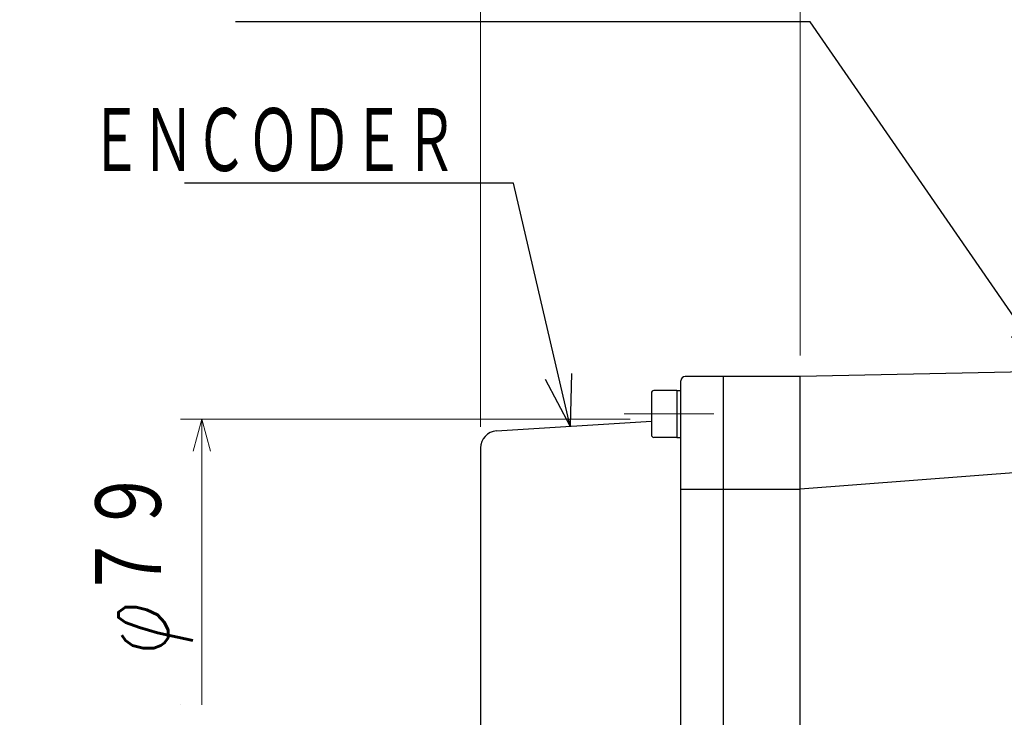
# Model space of a CAD drawing. Header units: millimetres. Extents: x 0 to 1071, y 0 to 742.
# Tile 88 of 130: x 295 to 410, y 530 to 612. Entities that reach past the tile are written whole.
import ezdxf

# ---------------------------------------------------------------- set-up
doc = ezdxf.new("R2010")
doc.units = ezdxf.units.MM
doc.header["$LTSCALE"] = 0.454724
doc.linetypes.add('CENTER', pattern=[50.8, 31.75, -6.35, 6.35, -6.35])
doc.layers.add('NoLayerName_001', color=7, linetype='Continuous')
doc.styles.get("Standard").update_dxf_attribs({"font": 'txt', "bigfont": 'extfont2'})
doc.dimstyles.get("Standard").update_dxf_attribs({"dimtxt": 2.5, "dimasz": 2.5, "dimexe": 1, "dimexo": 1, "dimtad": 1, "dimdec": 3, "dimzin": 0, "dimdsep": 46, "dimtxsty": 'Standard', "dimcen": 2.5, "dimadec": 3, "dimazin": 0, "dimtfac": 0.75, "dimtdec": 3, "dimtmove": 0, "dimatfit": 3, "dimfxl": 1, "dimarcsym": 0})

# ---------------------------------------------------------------- blocks, each defined once
blk = doc.blocks.new('_OPEN30')
at = {"color": 0, "linetype": 'ByBlock', "lineweight": -2}
for p, q in [((-1, 0.267949), (0, 0)), ((0, 0), (-1, -0.267949)), ((0, 0), (-1, 0))]:
    blk.add_line(p, q, dxfattribs=at)
blk = doc.blocks.new('*D89')
at = {"layer": 'Defpoints', "color": 0}
for p in [(316.24, 565.34), (369.01, 565.34), (316.24, 531.82)]:
    blk.add_point(p, dxfattribs=at)
at = {"layer": 'NoLayerName_001', "color": 0, "linetype": 'Continuous', "lineweight": 13}
for p, q in [((366.51, 565.34), (313.74, 565.34)), ((316.24, 531.82), (316.24, 561.59)), ((313.74, 531.82), (313.74, 531.82))]:
    blk.add_line(p, q, dxfattribs=at)
at = {"layer": 'NoLayerName_001', "color": 0, "lineweight": 13, "xscale": 3.75, "yscale": 3.75, "zscale": 3.75, "rotation": 90.0000000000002}
blk.add_blockref('_OPEN30', (316.24, 565.34), dxfattribs=at)
at = {"layer": 'NoLayerName_001', "color": 0, "lineweight": 13, "insert": (309.36, 548.58), "char_height": 8.75, "attachment_point": 5, "rotation": 90}
blk.add_mtext('\\W0.8000;φ７９', dxfattribs=at)
blk = doc.blocks.new('_NONE')
blk = doc.blocks.new('*D108')
at = {"layer": 'Defpoints', "color": 0}
for p in [(348.96, 688.75), (522.46, 570.84), (348.96, 561.96)]:
    blk.add_point(p, dxfattribs=at)
at = {"layer": 'NoLayerName_001', "color": 0, "linetype": 'Continuous', "lineweight": 13}
for p, q in [((348.96, 564.46), (348.96, 691.25)), ((522.46, 573.34), (522.46, 691.25)), ((518.71, 688.75), (352.71, 688.75))]:
    blk.add_line(p, q, dxfattribs=at)
at = {"layer": 'NoLayerName_001', "color": 0, "lineweight": 13, "xscale": 3.75, "yscale": 3.75, "zscale": 3.75, "rotation": 180}
blk.add_blockref('_OPEN30', (348.96, 688.75), dxfattribs=at)
at = {"layer": 'NoLayerName_001', "color": 0, "lineweight": 13, "xscale": 3.75, "yscale": 3.75, "zscale": 3.75}
blk.add_blockref('_OPEN30', (522.46, 688.75), dxfattribs=at)
at = {"layer": 'NoLayerName_001', "color": 0, "lineweight": 13, "insert": (435.71, 695.62), "char_height": 8.75, "attachment_point": 5}
blk.add_mtext('\\W0.8000;１７４', dxfattribs=at)
blk = doc.blocks.new('*D109')
at = {"layer": 'Defpoints', "color": 0}
for p in [(348.96, 703.75), (348.96, 561.96), (562.46, 533.26)]:
    blk.add_point(p, dxfattribs=at)
at = {"layer": 'NoLayerName_001', "color": 0, "linetype": 'Continuous', "lineweight": 13}
for p, q in [((348.96, 564.46), (348.96, 706.25)), ((562.46, 535.76), (562.46, 706.25)), ((558.71, 703.75), (352.71, 703.75))]:
    blk.add_line(p, q, dxfattribs=at)
at = {"layer": 'NoLayerName_001', "color": 0, "lineweight": 13, "xscale": 3.75, "yscale": 3.75, "zscale": 3.75, "rotation": 180}
blk.add_blockref('_OPEN30', (348.96, 703.75), dxfattribs=at)
at = {"layer": 'NoLayerName_001', "color": 0, "lineweight": 13, "xscale": 3.75, "yscale": 3.75, "zscale": 3.75}
blk.add_blockref('_OPEN30', (562.46, 703.75), dxfattribs=at)
at = {"layer": 'NoLayerName_001', "color": 0, "lineweight": 13, "insert": (455.71, 710.62), "char_height": 8.75, "attachment_point": 5}
blk.add_mtext('\\W0.8000;２１４', dxfattribs=at)
blk = doc.blocks.new('*D110')
at = {"layer": 'Defpoints', "color": 0}
for p in [(348.96, 671.25), (386.46, 570.34), (348.96, 561.96)]:
    blk.add_point(p, dxfattribs=at)
at = {"layer": 'NoLayerName_001', "color": 0, "linetype": 'Continuous', "lineweight": 13}
for p, q in [((348.96, 564.46), (348.96, 673.75)), ((386.46, 572.84), (386.46, 673.75)), ((382.71, 671.25), (352.71, 671.25))]:
    blk.add_line(p, q, dxfattribs=at)
at = {"layer": 'NoLayerName_001', "color": 0, "lineweight": 13, "xscale": 3.75, "yscale": 3.75, "zscale": 3.75, "rotation": 180}
blk.add_blockref('_OPEN30', (348.96, 671.25), dxfattribs=at)
at = {"layer": 'NoLayerName_001', "color": 0, "lineweight": 13, "xscale": 3.75, "yscale": 3.75, "zscale": 3.75}
blk.add_blockref('_OPEN30', (386.46, 671.25), dxfattribs=at)
at = {"layer": 'NoLayerName_001', "color": 0, "lineweight": 13, "insert": (367.71, 678.12), "char_height": 8.75, "attachment_point": 5}
blk.add_mtext('\\W0.8000;３８', dxfattribs=at)
blk = doc.blocks.new('*D111')
at = {"layer": 'Defpoints', "color": 0}
for p in [(522.46, 671.25), (386.46, 570.34), (522.46, 565.84)]:
    blk.add_point(p, dxfattribs=at)
at = {"layer": 'NoLayerName_001', "color": 0, "linetype": 'Continuous', "lineweight": 13}
for p, q in [((386.46, 572.84), (386.46, 673.75)), ((522.46, 568.34), (522.46, 673.75)), ((390.21, 671.25), (518.71, 671.25))]:
    blk.add_line(p, q, dxfattribs=at)
at = {"layer": 'NoLayerName_001', "color": 0, "lineweight": 13, "xscale": 3.75, "yscale": 3.75, "zscale": 3.75, "rotation": 180}
blk.add_blockref('_OPEN30', (386.46, 671.25), dxfattribs=at)
at = {"layer": 'NoLayerName_001', "color": 0, "lineweight": 13, "xscale": 3.75, "yscale": 3.75, "zscale": 3.75}
blk.add_blockref('_OPEN30', (522.46, 671.25), dxfattribs=at)
at = {"layer": 'NoLayerName_001', "color": 0, "lineweight": 13, "insert": (454.46, 678.12), "char_height": 8.75, "attachment_point": 5}
blk.add_mtext('\\W0.8000;136', dxfattribs=at)

msp = doc.modelspace()

# ---------------------------------------------------------------- linework, layer by layer
at = {"layer": 'NoLayerName_001', "color": 7, "linetype": 'Continuous', "lineweight": 25}
for p, q in [((445.461071, 571.589453), (386.461071, 570.339453)), ((372.461071, 495.958538), (372.461071, 569.839453)), ((386.461071, 570.339453), (372.961071, 570.339453)), ((377.461071, 481.339447), (377.461071, 570.339453)), ((386.461072, 481.339453), (386.461071, 570.339453)), ((372.011071, 568.707809), (369.311071, 568.707809)), ((372.011071, 568.707809), (372.011071, 563.207809)), ((372.011071, 568.707809), (372.461071, 568.707809)), ((369.011071, 568.407809), (369.011071, 563.507809)), ((350.833672, 563.958981), (369.011071, 565.11924)), ((372.011071, 563.207809), (369.311071, 563.207809)), ((372.011071, 563.207809), (372.461071, 563.207809)), ((348.961072, 561.963042), (348.961072, 484.339453)), ((445.461071, 561.627894), (386.461071, 557.144411)), ((372.461071, 557.144411), (377.461071, 557.144411)), ((377.461071, 557.144411), (386.461071, 557.144411))]:
    msp.add_line(p, q, dxfattribs=at)
at = {"layer": 'NoLayerName_001', "color": 4, "linetype": 'CENTER', "lineweight": 13}
msp.add_line((365.804591, 565.957809), (376.331363, 565.957809), dxfattribs=at)
at = {"layer": 'NoLayerName_001', "color": 7, "linetype": 'Continuous', "lineweight": 25}
for centre, radius, start, end in [((372.961071, 569.839453), 0.5, 90, 180), ((369.311071, 568.407809), 0.3, 90, 180), ((350.961072, 561.963042), 2, 93.65222287, 180), ((369.311071, 563.507809), 0.3, 180, 270)]:
    msp.add_arc(centre, radius, start, end, dxfattribs=at)

# ---------------------------------------------------------------- texts
at = {"layer": 'NoLayerName_001', "color": 3, "linetype": 'Continuous', "lineweight": 13, "insert": (346.211072, 593.665494), "char_height": 8.4, "attachment_point": 9, "line_spacing_factor": 0.6}
msp.add_mtext('\\A1;\\W0.6667;ＥＮＣＯＤＥＲ', dxfattribs=at)

# ---------------------------------------------------------------- dimensions: what is measured, and where the dimension line sits
at = {"layer": 'NoLayerName_001', "color": 3, "linetype": 'Continuous', "lineweight": 13}
for base, p1, p2, angle, text, override, picture, middle in [((348.961072, 703.75), (562.461071, 533.262103), (348.961072, 561.963042), 180, '\\W0.8000;２１４', {"dimtxt": 8.75, "dimasz": 3.75, "dimexe": 2.5, "dimexo": 2.5, "dimgap": 2.5, "dimzin": 8, "dimblk": 'OPEN30', "dimclrd": 0, "dimclre": 0, "dimclrt": 0, "dimtp": 0, "dimtm": 0, "dimlwd": 13, "dimlwe": 13}, '*D109', (455.711072, 703.75)), ((348.961072, 688.75), (522.461071, 570.839453), (348.961072, 561.963042), 180, '\\W0.8000;１７４', {"dimtxt": 8.75, "dimasz": 3.75, "dimexe": 2.5, "dimexo": 2.5, "dimgap": 2.5, "dimzin": 8, "dimblk": 'OPEN30', "dimclrd": 0, "dimclre": 0, "dimclrt": 0, "dimtp": 0, "dimtm": 0, "dimlwd": 13, "dimlwe": 13}, '*D108', (435.711072, 688.75)), ((348.961072, 671.25), (386.461071, 570.339453), (348.961072, 561.963042), 180, '\\W0.8000;３８', {"dimtxt": 8.75, "dimasz": 3.75, "dimexe": 2.5, "dimexo": 2.5, "dimgap": 2.5, "dimzin": 8, "dimblk": 'OPEN30', "dimclrd": 0, "dimclre": 0, "dimclrt": 0, "dimtp": 0, "dimtm": 0, "dimlwd": 13, "dimlwe": 13}, '*D110', (367.711071, 671.25)), ((316.239007, 565.339453), (316.239007, 531.82468), (369.011071, 565.339453), 90, '\\W0.8000;φ７９', {"dimtxt": 8.75, "dimasz": 3.75, "dimexe": 2.5, "dimexo": 2.5, "dimgap": 2.5, "dimdec": 5, "dimzin": 8, "dimpost": 'φ<>', "dimblk1": 'NONE', "dimblk2": 'OPEN30', "dimsah": 1, "dimclrd": 0, "dimclre": 0, "dimclrt": 0, "dimtp": 0, "dimtm": 0, "dimlwd": 13, "dimlwe": 13}, '*D89', (316.239007, 548.582066))]:
    dim = msp.add_linear_dim(base=base, p1=p1, p2=p2, angle=angle, text=text, dimstyle='Standard', override=override, dxfattribs=at)
    dim.commit()
    dim.dimension.update_dxf_attribs({"geometry": picture, "text_midpoint": middle, "dimtype": 160})
dim = msp.add_linear_dim(base=(522.461071, 671.25), p1=(386.461071, 570.339453), p2=(522.461071, 565.839453), text='\\W0.8000;<>', dimstyle='Standard', override={"dimtxt": 8.75, "dimasz": 3.75, "dimexe": 2.5, "dimexo": 2.5, "dimgap": 2.5, "dimzin": 8, "dimblk": 'OPEN30', "dimclrd": 0, "dimclre": 0, "dimclrt": 0, "dimtp": 0, "dimtm": 0, "dimlwd": 13, "dimlwe": 13}, dxfattribs=at)
dim.commit()
dim.dimension.update_dxf_attribs({"geometry": '*D111', "text_midpoint": (454.461071, 671.25), "dimtype": 160})

# ---------------------------------------------------------------- leaders
at = {"layer": 'NoLayerName_001', "color": 3, "linetype": 'Continuous', "lineweight": 13, "annotation_type": 0, "has_hookline": 1, "hookline_direction": 1}
for points, text_width in [([(472.640832, 540.839453), (407.06385, 648.345698), (401.06385, 648.345698)], 66.40332), ([(415.961071, 570.964453), (387.634308, 612.003145), (381.634308, 612.003145)], 60.80304), ([(359.462254, 564.509741), (352.836072, 593.040494), (346.836072, 593.040494)], 32.0016)]:
    msp.add_leader(points, dimstyle='Standard', override={"dimtxt": 8.4, "dimasz": 6, "dimldrblk": 'OPEN30'}, dxfattribs=dict(at, text_width=text_width))

doc.saveas('drawing.dxf')
